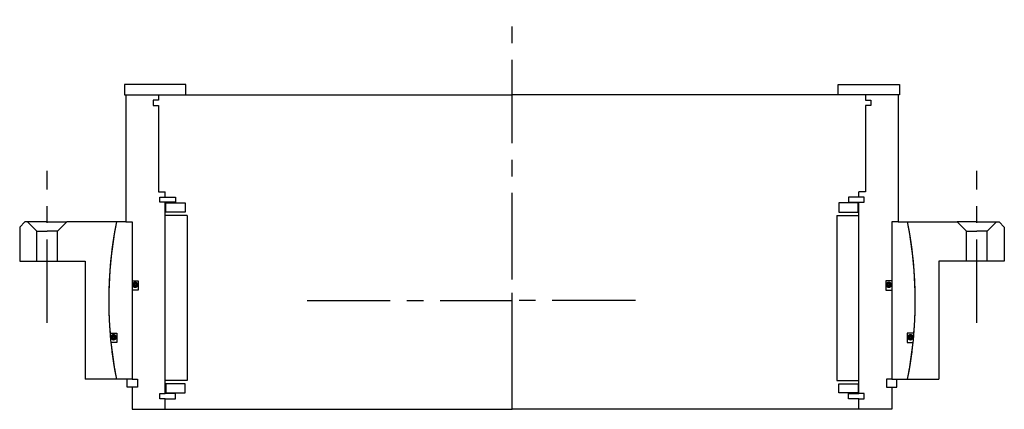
# Model space of a CAD drawing. Header units: millimetres. Extents: x -188 to 188, y -42 to 107.
import ezdxf

# ---------------------------------------------------------------- set-up
doc = ezdxf.new("R2010")
doc.units = ezdxf.units.MM
doc.linetypes.add('CENTER', pattern=[50.8, 31.75, -6.35, 6.35, -6.35])
doc.layers.add('Center', color=1, linetype='CENTER')

# ---------------------------------------------------------------- blocks, each defined once
blk = doc.blocks.new('in-sf248')
for p, q in [((-124.5, 82.5), (-148, 82.5)), ((-148, 82.5), (-148, 78.5)), ((-124.5, 78.5), (-124.5, 82.5)), ((124.5, 82.5), (148, 82.5)), ((124.5, 78.5), (124.5, 82.5)), ((148, 82.5), (148, 78.5)), ((-148, 78.5), (-124.5, 78.5)), ((-147.5, 78.5), (-147.5, 30)), ((-147.5, 78.5), (-135, 78.5)), ((-135, 76.5), (-137, 76.5)), ((-137, 76.5), (-137, 74.5)), ((-135, 78.5), (0, 78.5)), ((-135, 78.5), (-135, 76.5)), ((135, 78.5), (0, 78.5)), ((148, 78.5), (124.5, 78.5)), ((135, 78.5), (135, 76.5)), ((147.5, 78.5), (135, 78.5)), ((135, 76.5), (137, 76.5)), ((137, 76.5), (137, 74.5)), ((147.5, 78.5), (147.5, 30)), ((-137, 74.5), (-135, 74.5)), ((-135, 74.5), (-135, 41.5)), ((135, 74.5), (135, 41.5)), ((137, 74.5), (135, 74.5)), ((-135, 41.5), (-132.5, 41.5)), ((-132.5, 39.5), (-132.5, 41.5)), ((135, 41.5), (132.5, 41.5)), ((132.5, 39.5), (132.5, 41.5)), ((-134.5, 39.5), (-132.5, 39.5)), ((-134.5, 37.5), (-134.5, 39.5)), ((-132.5, 39.5), (-128.5, 39.5)), ((-128.5, 39.5), (-128.5, 37.5)), ((132.5, 39.5), (128.5, 39.5)), ((128.5, 39.5), (128.5, 37.5)), ((134.5, 39.5), (132.5, 39.5)), ((134.5, 37.5), (134.5, 39.5)), ((-132.5, 37.5), (-134.5, 37.5)), ((-132.5, -35.5), (-132.5, 37.5)), ((-128.5, 37.5), (-132.5, 37.5)), ((-132.25, 37.25), (-124.75, 37.25)), ((-132.25, 33.75), (-132.25, 37.25)), ((-124.75, 37.25), (-124.75, 33.75)), ((132.25, 37.25), (124.75, 37.25)), ((124.75, 37.25), (124.75, 33.75)), ((128.5, 37.5), (132.5, 37.5)), ((132.25, 33.75), (132.25, 37.25)), ((132.5, -35.5), (132.5, 37.5)), ((132.5, 37.5), (134.5, 37.5)), ((-124, 32.5), (-132.5, 32.5)), ((-124.75, 33.75), (-132.25, 33.75)), ((-124, 32.5), (-124, -30.5)), ((124, 32.5), (124, -30.5)), ((124, 32.5), (132.5, 32.5)), ((124.75, 33.75), (132.25, 33.75)), ((-147.5, 30), (-151.05, 30)), ((-147.5, 30), (-145, 30)), ((-145, 30), (-145, -30)), ((-145, 30), (-145, 7.5)), ((145, 30), (145, -30)), ((145, 30), (145, 7.5)), ((147.5, 30), (145, 30)), ((147.5, 30), (151.05, 30)), ((-145, 7.5), (-142.8, 7.5)), ((-145, 4), (-145, -30)), ((-142.8, 4), (-145, 4)), ((-142.8, 7.5), (-142.8, 4)), ((145, 7.5), (142.8, 7.5)), ((142.8, 7.5), (142.8, 4)), ((142.8, 4), (145, 4)), ((145, 4), (145, -30)), ((-153.49, -12.5), (-150.88, -12.5)), ((-150.88, -12.5), (-150.88, -16)), ((153.49, -12.5), (150.88, -12.5)), ((150.88, -12.5), (150.88, -16)), ((-150.88, -16), (-153.17, -16)), ((150.88, -16), (153.17, -16)), ((-145, -30), (-151.05, -30)), ((-147, -33), (-147, -30)), ((-145, -30), (-143, -30)), ((-143, -30), (-143, -33)), ((143, -30), (143, -33)), ((145, -30), (143, -30)), ((145, -30), (151.05, -30)), ((147, -33), (147, -30)), ((-145, -33), (-147, -33)), ((-145, -33), (-145, -41.5)), ((-143, -33), (-145, -33)), ((-124, -30.5), (-132.5, -30.5)), ((-132.25, -31.75), (-132.25, -35.25)), ((-124.75, -31.75), (-132.25, -31.75)), ((-124.75, -35.25), (-124.75, -31.75)), ((124, -30.5), (132.5, -30.5)), ((124.75, -31.75), (132.25, -31.75)), ((124.75, -35.25), (124.75, -31.75)), ((132.25, -31.75), (132.25, -35.25)), ((143, -33), (145, -33)), ((145, -33), (145, -41.5)), ((145, -33), (147, -33)), ((-134.5, -35.5), (-132.5, -35.5)), ((-134.5, -37.5), (-134.5, -35.5)), ((-132.5, -37.5), (-134.5, -37.5)), ((-128.5, -35.5), (-132.5, -35.5)), ((-132.5, -37.5), (-128.5, -37.5)), ((-132.5, -41.5), (-132.5, -37.5)), ((-132.25, -35.25), (-124.75, -35.25)), ((-128.5, -37.5), (-128.5, -35.5)), ((132.25, -35.25), (124.75, -35.25)), ((128.5, -35.5), (132.5, -35.5)), ((128.5, -37.5), (128.5, -35.5)), ((132.5, -37.5), (128.5, -37.5)), ((134.5, -35.5), (132.5, -35.5)), ((132.5, -37.5), (134.5, -37.5)), ((132.5, -41.5), (132.5, -37.5)), ((134.5, -37.5), (134.5, -35.5)), ((-145, -41.5), (-132.5, -41.5)), ((-132.5, -41.5), (0, -41.5)), ((132.5, -41.5), (0, -41.5)), ((145, -41.5), (132.5, -41.5))]:
    blk.add_line(p, q)
at = {"const_width": 1.2}
for points in [[(-143.26, 6, -1), (-144.56, 6, -1)], [(143.26, 6, 1), (144.56, 6, 1)], [(-151.5, -14, -1), (-152.8, -14, -1)], [(151.5, -14, 1), (152.8, -14, 1)]]:
    blk.add_lwpolyline(points, format="xyb", close=True, dxfattribs=at)
for start, end in [(168.7667, 184.6558), (355.3442, 11.2333), (185.9636, 191.2333), (348.7667, 354.0364)]:
    blk.add_arc((0, 0), 154, start, end)
at = {"layer": 'Center'}
blk.add_line((0, -41.5), (0, 107.19), dxfattribs=at)
blk = doc.blocks.new('4SF240-259 yderhus')
for p, q in [((-188, 28), (-186, 30)), ((-188, 28), (-188, 15)), ((-177.5, 30), (-186, 30)), ((-181.5, 26.5), (-185, 30)), ((-181.5, 15), (-181.5, 26.5)), ((-181.5, 26.5), (-177.5, 26.5)), ((-177.5, 30), (-170, 30)), ((-173.5, 26.5), (-177.5, 26.5)), ((-173.5, 26.5), (-170, 30)), ((-173.5, 15), (-173.5, 26.5)), ((-151.05, 30), (-170, 30)), ((151.05, 30), (170, 30)), ((177.5, 30), (170, 30)), ((173.5, 26.5), (170, 30)), ((173.5, 26.5), (177.5, 26.5)), ((173.5, 15), (173.5, 26.5)), ((177.5, 30), (186, 30)), ((181.5, 26.5), (177.5, 26.5)), ((181.5, 26.5), (185, 30)), ((181.5, 15), (181.5, 26.5)), ((188, 28), (186, 30)), ((188, 28), (188, 15)), ((-188, 15), (-177.5, 15)), ((-177.5, 15), (-173.5, 15)), ((-173.5, 15), (-163, 15)), ((-163, 15), (-163, -30)), ((163, 15), (163, -30)), ((173.5, 15), (163, 15)), ((177.5, 15), (173.5, 15)), ((188, 15), (177.5, 15)), ((-151.05, -30), (-163, -30)), ((151.05, -30), (163, -30))]:
    blk.add_line(p, q)
for start, end in [(168.7667, 191.2333), (348.7667, 11.2333)]:
    blk.add_arc((0, 0), 154, start, end)
at = {"layer": 'Center'}
for p, q in [((-177.5, -8.46), (-177.5, 49.54)), ((177.5, -8.46), (177.5, 49.54)), ((0, -30), (0, 30)), ((-78.25, 0), (0, 0)), ((47.13, 0), (0, 0))]:
    blk.add_line(p, q, dxfattribs=at)

msp = doc.modelspace()

# ---------------------------------------------------------------- block references
for name in ['in-sf248', '4SF240-259 yderhus']:
    msp.add_blockref(name, (0, 0))

doc.saveas('drawing.dxf')
